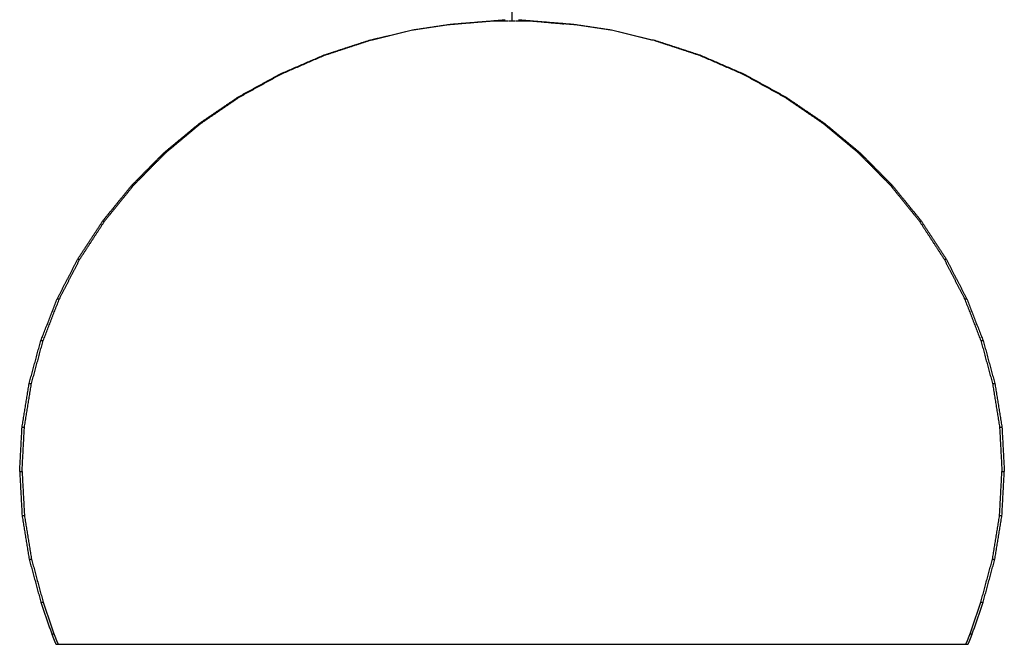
# Model space of a CAD drawing. Header units: millimetres. Extents: x 151 to 203, y 114 to 301.
# Tile 7 of 9: x 151 to 203, y 210 to 243. Entities that reach past the tile are written whole.
import ezdxf

# ---------------------------------------------------------------- set-up
doc = ezdxf.new("R2010")
doc.units = ezdxf.units.MM
doc.header["$MEASUREMENT"] = 0
doc.layers.add('Make2D$visible$lines', color=7, linetype='Continuous', true_color=0x000000)

msp = doc.modelspace()

# ---------------------------------------------------------------- linework, layer by layer
at = {"layer": 'Make2D$visible$lines'}
for points in [[(177.117, 242.959), (177.117, 243.182), (177.117, 243.406)], [(173.73, 242.725), (173.935, 242.745), (174.141, 242.764)], [(173.73, 242.725), (173.964, 242.745), (174.198, 242.764)], [(174.072, 242.754), (175.098, 242.84), (176.124, 242.925)], [(174.141, 242.764), (175.131, 242.845), (176.121, 242.926)], [(174.198, 242.764), (175.475, 242.871), (176.752, 242.977)], [(176.121, 242.926), (176.124, 242.926), (176.126, 242.926)], [(176.124, 242.925), (176.125, 242.926), (176.126, 242.926)], [(176.126, 242.927), (176.436, 242.952), (176.745, 242.977)], [(176.126, 242.926), (176.131, 242.926), (176.135, 242.926)], [(176.135, 242.926), (176.441, 242.952), (176.747, 242.977)], [(176.14, 242.926), (176.152, 242.926), (176.164, 242.926)], [(176.164, 242.926), (176.181, 242.926), (176.197, 242.926)], [(176.197, 242.926), (176.218, 242.926), (176.239, 242.926)], [(176.239, 242.926), (176.264, 242.926), (176.289, 242.926)], [(176.289, 242.926), (176.318, 242.926), (176.347, 242.926)], [(176.347, 242.926), (176.38, 242.926), (176.413, 242.926)], [(176.413, 242.926), (176.449, 242.926), (176.485, 242.926)], [(176.485, 242.926), (176.525, 242.926), (176.564, 242.926)], [(176.564, 242.926), (176.606, 242.926), (176.648, 242.926)], [(176.648, 242.926), (176.692, 242.926), (176.736, 242.926)], [(176.752, 242.926), (176.79, 242.926), (176.828, 242.926)], [(176.828, 242.926), (176.869, 242.926), (176.91, 242.926)], [(176.942, 242.926), (176.98, 242.926), (177.019, 242.926)], [(177.019, 242.926), (177.068, 242.926), (177.117, 242.926)], [(177.117, 242.926), (177.166, 242.926), (177.215, 242.926)], [(177.215, 242.926), (177.253, 242.926), (177.292, 242.926)], [(177.324, 242.926), (177.365, 242.926), (177.406, 242.926)], [(177.406, 242.926), (177.444, 242.926), (177.482, 242.926)], [(177.461, 242.977), (178.664, 242.871), (179.867, 242.764)], [(177.482, 242.977), (178.759, 242.871), (180.036, 242.764)], [(177.487, 242.977), (177.793, 242.952), (178.099, 242.926)], [(177.489, 242.977), (177.798, 242.952), (178.108, 242.927)], [(177.498, 242.926), (177.542, 242.926), (177.586, 242.926)], [(177.586, 242.926), (177.628, 242.926), (177.67, 242.926)], [(177.67, 242.926), (177.709, 242.926), (177.749, 242.926)], [(177.749, 242.926), (177.785, 242.926), (177.821, 242.926)], [(177.821, 242.926), (177.854, 242.926), (177.887, 242.926)], [(177.887, 242.926), (177.916, 242.926), (177.945, 242.926)], [(177.945, 242.926), (177.97, 242.926), (177.995, 242.926)], [(177.995, 242.926), (178.016, 242.926), (178.037, 242.926)], [(178.037, 242.926), (178.053, 242.926), (178.07, 242.926)], [(178.07, 242.926), (178.082, 242.926), (178.093, 242.926)], [(178.099, 242.926), (178.103, 242.926), (178.108, 242.926)], [(178.108, 242.926), (178.109, 242.926), (178.109, 242.925)], [(178.108, 242.926), (178.11, 242.926), (178.113, 242.926)], [(178.109, 242.925), (179.307, 242.825), (180.504, 242.725)], [(178.113, 242.926), (179.103, 242.845), (180.093, 242.764)], [(180.036, 242.764), (180.27, 242.745), (180.504, 242.725)], [(180.093, 242.764), (180.299, 242.745), (180.504, 242.725)], [(169.557, 241.891), (170.703, 242.166), (171.849, 242.44)], [(169.593, 241.891), (170.721, 242.166), (171.849, 242.44)], [(171.849, 242.44), (172.789, 242.583), (173.73, 242.725)], [(180.504, 242.725), (181.445, 242.583), (182.385, 242.44)], [(182.385, 242.44), (183.531, 242.166), (184.677, 241.891)], [(182.385, 242.44), (183.513, 242.166), (184.641, 241.891)], [(167.15, 241.104), (168.353, 241.498), (169.557, 241.891)], [(167.198, 241.104), (168.396, 241.498), (169.593, 241.891)], [(167.198, 241.104), (168.378, 241.498), (169.557, 241.891)], [(169.557, 241.891), (170.109, 242.021), (170.661, 242.151)], [(169.557, 241.891), (169.575, 241.891), (169.593, 241.891)], [(184.641, 241.891), (184.659, 241.891), (184.677, 241.891)], [(184.641, 241.891), (185.862, 241.498), (187.084, 241.104)], [(184.641, 241.891), (185.838, 241.498), (187.036, 241.104)], [(184.677, 241.891), (185.88, 241.498), (187.084, 241.104)], [(164.84, 240.105), (165.995, 240.605), (167.15, 241.104)], [(164.899, 240.105), (166.049, 240.605), (167.198, 241.104)], [(167.15, 241.104), (167.174, 241.104), (167.198, 241.104)], [(187.036, 241.104), (187.06, 241.104), (187.084, 241.104)], [(187.036, 241.104), (188.185, 240.605), (189.335, 240.105)], [(187.084, 241.104), (188.239, 240.605), (189.394, 240.105)], [(162.647, 238.904), (163.744, 239.504), (164.84, 240.105)], [(162.717, 238.904), (163.808, 239.504), (164.899, 240.105)], [(164.84, 240.105), (164.869, 240.105), (164.899, 240.105)], [(189.335, 240.105), (189.364, 240.105), (189.394, 240.105)], [(189.335, 240.105), (190.426, 239.504), (191.517, 238.904)], [(189.394, 240.105), (190.49, 239.504), (191.586, 238.904)], [(160.595, 237.511), (161.621, 238.207), (162.647, 238.904)], [(160.674, 237.511), (161.696, 238.207), (162.717, 238.904)], [(162.647, 238.904), (162.682, 238.904), (162.717, 238.904)], [(191.517, 238.904), (191.552, 238.904), (191.586, 238.904)], [(191.517, 238.904), (192.538, 238.207), (193.559, 237.511)], [(191.586, 238.904), (192.613, 238.207), (193.639, 237.511)], [(158.701, 235.942), (159.648, 236.727), (160.595, 237.511)], [(158.79, 235.942), (159.732, 236.727), (160.674, 237.511)], [(160.595, 237.511), (160.635, 237.511), (160.674, 237.511)], [(193.559, 237.511), (193.599, 237.511), (193.639, 237.511)], [(193.559, 237.511), (194.502, 236.727), (195.444, 235.942)], [(193.639, 237.511), (194.586, 236.727), (195.533, 235.942)], [(156.985, 234.21), (157.843, 235.076), (158.701, 235.942)], [(157.082, 234.21), (157.936, 235.076), (158.79, 235.942)], [(158.701, 235.942), (158.745, 235.942), (158.79, 235.942)], [(195.444, 235.942), (195.489, 235.942), (195.533, 235.942)], [(195.444, 235.942), (196.298, 235.076), (197.152, 234.21)], [(195.533, 235.942), (196.391, 235.076), (197.249, 234.21)], [(155.462, 232.333), (156.223, 233.272), (156.985, 234.21)], [(155.566, 232.333), (156.324, 233.272), (157.082, 234.21)], [(156.985, 234.21), (157.033, 234.21), (157.082, 234.21)], [(197.152, 234.21), (197.201, 234.21), (197.249, 234.21)], [(197.152, 234.21), (197.91, 233.272), (198.668, 232.333)], [(197.249, 234.21), (198.011, 233.272), (198.772, 232.333)], [(154.148, 230.328), (154.805, 231.331), (155.462, 232.333)], [(154.259, 230.328), (154.913, 231.331), (155.566, 232.333)], [(155.462, 232.333), (155.514, 232.333), (155.566, 232.333)], [(198.668, 232.333), (198.72, 232.333), (198.772, 232.333)], [(198.668, 232.333), (199.321, 231.331), (199.975, 230.328)], [(198.772, 232.333), (199.429, 231.331), (200.086, 230.328)], [(153.055, 228.216), (153.602, 229.272), (154.148, 230.328)], [(153.171, 228.216), (153.715, 229.272), (154.259, 230.328)], [(154.148, 230.328), (154.204, 230.328), (154.259, 230.328)], [(199.975, 230.328), (200.03, 230.328), (200.086, 230.328)], [(199.975, 230.328), (200.519, 229.272), (201.063, 228.216)], [(200.086, 230.328), (200.632, 229.272), (201.179, 228.216)], [(152.194, 226.015), (152.625, 227.116), (153.055, 228.216)], [(152.315, 226.015), (152.743, 227.116), (153.171, 228.216)], [(153.055, 228.216), (153.113, 228.216), (153.171, 228.216)], [(201.063, 228.216), (201.121, 228.216), (201.179, 228.216)], [(201.063, 228.216), (201.491, 227.116), (201.919, 226.015)], [(201.179, 228.216), (201.609, 227.116), (202.04, 226.015)], [(151.573, 223.749), (151.884, 224.882), (152.194, 226.015)], [(151.696, 223.749), (152.005, 224.882), (152.315, 226.015)], [(152.194, 226.015), (152.254, 226.015), (152.315, 226.015)], [(201.919, 226.015), (201.979, 226.015), (202.04, 226.015)], [(201.919, 226.015), (202.228, 224.882), (202.538, 223.749)], [(202.04, 226.015), (202.35, 224.882), (202.661, 223.749)], [(151.198, 221.437), (151.386, 222.593), (151.573, 223.749)], [(151.323, 221.437), (151.51, 222.593), (151.696, 223.749)], [(151.573, 223.749), (151.635, 223.749), (151.696, 223.749)], [(202.538, 223.749), (202.599, 223.749), (202.661, 223.749)], [(202.538, 223.749), (202.724, 222.593), (202.911, 221.437)], [(202.661, 223.749), (202.848, 222.593), (203.036, 221.437)], [(151.073, 219.103), (151.135, 220.27), (151.198, 221.437)], [(151.198, 219.103), (151.261, 220.27), (151.323, 221.437)], [(151.198, 221.437), (151.261, 221.437), (151.323, 221.437)], [(202.911, 221.437), (202.973, 221.437), (203.036, 221.437)], [(202.911, 221.437), (202.973, 220.27), (203.036, 219.103)], [(203.036, 221.437), (203.099, 220.27), (203.161, 219.103)], [(151.073, 219.103), (151.135, 219.103), (151.198, 219.103)], [(151.073, 219.103), (151.135, 217.935), (151.198, 216.768)], [(151.198, 219.103), (151.261, 217.935), (151.323, 216.768)], [(202.911, 216.768), (202.973, 217.935), (203.036, 219.103)], [(203.036, 219.103), (203.099, 219.103), (203.161, 219.103)], [(203.036, 216.768), (203.099, 217.935), (203.161, 219.103)], [(151.198, 216.768), (151.386, 215.612), (151.573, 214.457)], [(151.198, 216.768), (151.261, 216.768), (151.323, 216.768)], [(151.323, 216.768), (151.51, 215.612), (151.696, 214.457)], [(202.538, 214.457), (202.724, 215.612), (202.911, 216.768)], [(202.661, 214.457), (202.848, 215.612), (203.036, 216.768)], [(202.911, 216.768), (202.973, 216.768), (203.036, 216.768)], [(151.573, 214.457), (151.635, 214.457), (151.696, 214.457)], [(151.573, 214.457), (151.884, 213.323), (152.194, 212.19)], [(151.696, 214.457), (152.005, 213.323), (152.315, 212.19)], [(201.919, 212.19), (202.228, 213.323), (202.538, 214.457)], [(202.04, 212.19), (202.35, 213.323), (202.661, 214.457)], [(202.538, 214.457), (202.599, 214.457), (202.661, 214.457)], [(152.194, 212.19), (152.48, 211.35), (152.765, 210.51)], [(152.194, 212.19), (152.254, 212.19), (152.315, 212.19)], [(152.315, 212.19), (152.598, 211.35), (152.882, 210.51)], [(201.352, 210.51), (201.635, 211.35), (201.919, 212.19)], [(201.469, 210.51), (201.754, 211.35), (202.04, 212.19)], [(201.919, 212.19), (201.979, 212.19), (202.04, 212.19)], [(152.765, 210.51), (152.824, 210.51), (152.882, 210.51)], [(152.765, 210.51), (152.876, 210.234), (152.987, 209.959)], [(152.882, 210.51), (152.993, 210.234), (153.104, 209.959)], [(201.13, 209.959), (201.241, 210.234), (201.352, 210.51)], [(201.247, 209.959), (201.358, 210.234), (201.469, 210.51)], [(201.352, 210.51), (201.41, 210.51), (201.469, 210.51)], [(152.987, 209.959), (153.045, 209.959), (153.104, 209.959)], [(153.104, 209.959), (153.277, 209.959), (153.451, 209.959)], [(153.451, 209.959), (153.739, 209.959), (154.026, 209.959)], [(154.026, 209.959), (154.425, 209.959), (154.824, 209.959)], [(154.824, 209.959), (155.33, 209.959), (155.837, 209.959)], [(155.837, 209.959), (156.445, 209.959), (157.054, 209.959)], [(157.054, 209.959), (157.759, 209.959), (158.464, 209.959)], [(158.465, 209.959), (159.26, 209.959), (160.055, 209.959)], [(160.055, 209.959), (160.932, 209.959), (161.809, 209.959)], [(161.809, 209.959), (162.76, 209.959), (163.711, 209.959)], [(163.711, 209.959), (164.727, 209.959), (165.742, 209.959)], [(165.742, 209.959), (166.813, 209.959), (167.883, 209.959)], [(167.883, 209.959), (168.998, 209.959), (170.112, 209.959)], [(170.113, 209.959), (171.261, 209.959), (172.409, 209.959)], [(172.409, 209.959), (173.581, 209.959), (174.752, 209.959)], [(174.752, 209.959), (175.934, 209.959), (177.117, 209.959)], [(177.117, 209.959), (178.3, 209.959), (179.482, 209.959)], [(179.482, 209.959), (180.653, 209.959), (181.824, 209.959)], [(181.824, 209.959), (182.973, 209.959), (184.121, 209.959)], [(184.121, 209.959), (185.236, 209.959), (186.351, 209.959)], [(186.351, 209.959), (187.421, 209.959), (188.492, 209.959)], [(188.492, 209.959), (189.507, 209.959), (190.523, 209.959)], [(190.523, 209.959), (191.474, 209.959), (192.425, 209.959)], [(192.425, 209.959), (193.302, 209.959), (194.179, 209.959)], [(194.179, 209.959), (194.974, 209.959), (195.769, 209.959)], [(195.769, 209.959), (196.475, 209.959), (197.18, 209.959)], [(197.18, 209.959), (197.789, 209.959), (198.397, 209.959)], [(198.397, 209.959), (198.904, 209.959), (199.41, 209.959)], [(199.41, 209.959), (199.809, 209.959), (200.208, 209.959)], [(200.208, 209.959), (200.495, 209.959), (200.783, 209.959)], [(200.783, 209.959), (200.957, 209.959), (201.13, 209.959)], [(201.13, 209.959), (201.189, 209.959), (201.247, 209.959)]]:
    msp.add_open_spline(points, degree=2, dxfattribs=at)

doc.saveas('drawing.dxf')
